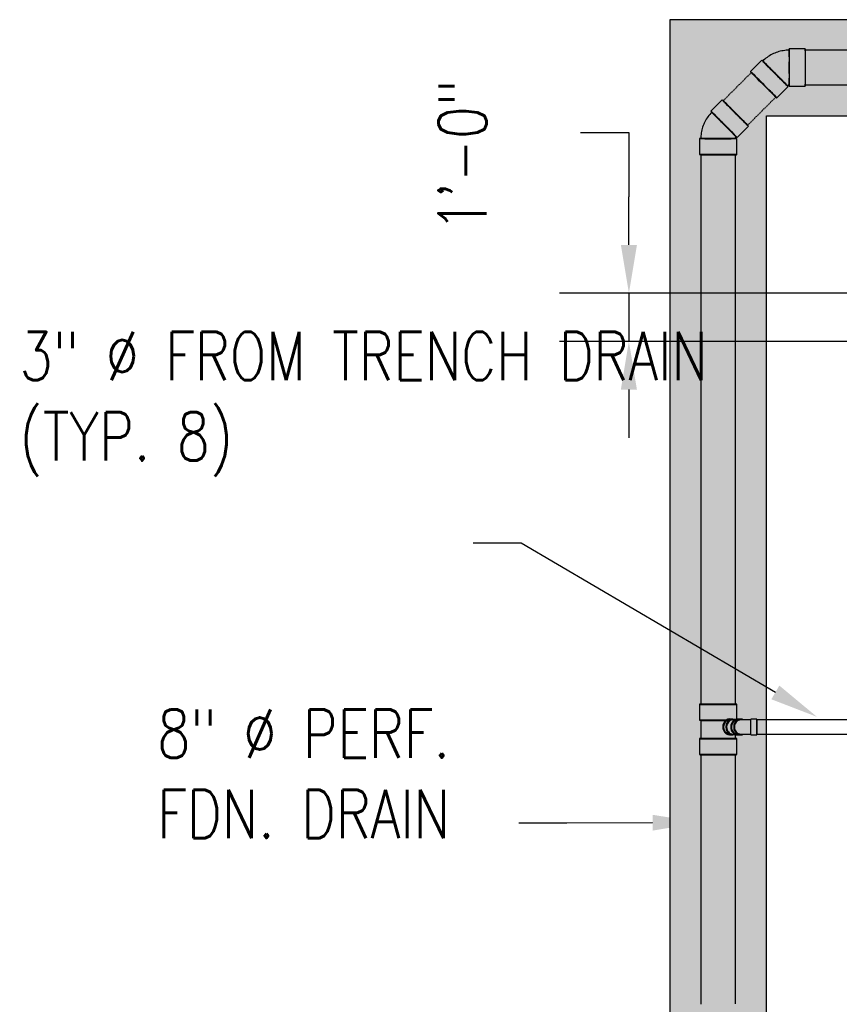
# Model space of a CAD drawing. Header units: inches. Extents: x -337 to 21291, y 405 to 2143.
# Tile 11 of 33: x 19 to 223, y 1316 to 1561. Entities that reach past the tile are written whole.
import ezdxf
from ezdxf import colors
from ezdxf.entities.mleader import LeaderData, LeaderLine
from ezdxf.math import Vec2, Vec3

# ---------------------------------------------------------------- set-up
doc = ezdxf.new("R2010")
doc.units = ezdxf.units.IN
doc.header["$MEASUREMENT"] = 0
doc.linetypes.add('Dash - 1_16_', pattern=[0.1875, 0.125, -0.0625])
for name, color, linetype in [('A-ANNO-DIMS', 1, 'Continuous'), ('P-PIPE', 3, 'Continuous'), ('S-ANNO-NOTE', 2, 'Continuous')]:
    doc.layers.add(name, color=color, linetype=linetype)
doc.layers.add('A-WALL-PATT', color=9, linetype='Continuous', true_color=0x808080)
doc.styles.add('Annotative', font='romans.shx', dxfattribs={"width": 0.8, "height": 0.125})
doc.dimstyles.new('Annotative', dxfattribs={"dimscale": 0, "dimtxt": 0.125, "dimasz": 0.125, "dimexe": 0.18, "dimexo": 0.0625, "dimgap": 0.09, "dimtad": 1, "dimdec": 3, "dimzin": 3, "dimdsep": 46, "dimlunit": 4, "dimtxsty": 'Annotative', "dimcen": 0.09, "dimclrt": 2, "dimazin": 2, "dimtfac": 1, "dimtdec": 3, "dimtmove": 0, "dimatfit": 0, "dimfxl": 1, "dimtfill": 1, "dimfrac": 2, "dimtolj": 1, "dimtzin": 0, "dimarcsym": 0})

# ---------------------------------------------------------------- blocks, each defined once
blk = doc.blocks.new('*D26')
at = {"layer": 'A-ANNO-DIMS', "color": 0, "lineweight": -2, "transparency": 16777216}
for p, q in [((158.88, 1533.06), (170.88, 1533.06)), ((170.88, 1533.06), (170.88, 1517.11)), ((170.88, 1505.11), (170.88, 1517.11)), ((264.01, 1493.11), (153.6, 1493.11)), ((170.88, 1493.11), (170.88, 1481.11)), ((264.01, 1481.11), (153.6, 1481.11)), ((170.88, 1469.11), (170.88, 1457.11))]:
    blk.add_line(p, q, dxfattribs=at)
at = {"layer": 'A-ANNO-DIMS', "color": 0, "transparency": 16777216}
for points in [[(168.88, 1505.11), (172.88, 1505.11), (170.88, 1493.11)], [(168.88, 1469.11), (172.88, 1469.11), (170.88, 1481.11)]]:
    blk.add_solid(points, dxfattribs=at)
at = {"layer": 'A-ANNO-DIMS', "color": 2, "lineweight": -3, "transparency": 16777216, "insert": (123.5, 1508.4), "char_height": 12, "width": 49.3115, "attachment_point": 1, "rotation": 90, "line_spacing_factor": 0.983083, "style": 'Annotative', "bg_fill": 3, "box_fill_scale": 1.25, "bg_fill_color": 256, "bg_fill_true_color": 13158600, "bg_fill_transparency": 0}
blk.add_mtext('\\A1;1\'-0"', dxfattribs=at)
blk = doc.blocks.new('Bend - PVC - Sch 40 - DWV_USACE - Standard-1105255-00_SP_Foundation Drainage Plan-TO FDN_DOC')
at = {"layer": 'P-PIPE'}
for p, q in [((222.75, 1545.81), (218.75, 1545.81)), ((211.94, 1542.99), (209.11, 1540.16)), ((215.7, 1533.58), (218.52, 1536.41)), ((218.75, 1536.5), (222.75, 1536.5))]:
    blk.add_line(p, q, dxfattribs=at)
at = {"layer": 'P-PIPE', "flags": 128}
for points in [[(215.2, 1544.76), (214.86, 1544.61), (214.52, 1544.45), (214.19, 1544.28), (213.87, 1544.09), (213.56, 1543.89), (213.26, 1543.67), (212.96, 1543.45), (212.68, 1543.21), (212.4, 1542.96), (212.18, 1542.75)], [(218.75, 1545.47), (218.38, 1545.46), (218.01, 1545.44), (217.64, 1545.4), (217.27, 1545.35), (216.91, 1545.28), (216.54, 1545.2), (216.18, 1545.11), (215.83, 1545), (215.48, 1544.87), (215.2, 1544.76)], [(218.28, 1536.65), (218.3, 1536.67), (218.32, 1536.69), (218.34, 1536.7), (218.36, 1536.72), (218.38, 1536.73), (218.41, 1536.75), (218.43, 1536.76), (218.45, 1536.77), (218.48, 1536.79), (218.5, 1536.79)], [(218.5, 1536.79), (218.52, 1536.8), (218.55, 1536.81), (218.57, 1536.82), (218.6, 1536.83), (218.63, 1536.83), (218.65, 1536.84), (218.68, 1536.84), (218.7, 1536.84), (218.73, 1536.84), (218.75, 1536.85)]]:
    blk.add_lwpolyline(points, dxfattribs=at)
at = {"layer": 'P-PIPE'}
for centre, major_axis, start_param, end_param in [((218.75, 1541.16), (0, 4.66), 0.004314, 3.145907), ((218.75, 1541.16), (0, 4.31), 0.004314, 3.145907), ((218.75, 1541.16), (0, 4.66), 3.145907, 6.2875), ((218.75, 1541.16), (0, 4.31), 3.145907, 6.2875), ((222.75, 1541.16), (0, 4.66), 0.004314, 3.145907), ((222.75, 1541.16), (0, 4.66), 3.145907, 6.2875), ((215.23, 1539.7), (-3.29, 3.29), 6.278871, 9.420463), ((215.23, 1539.7), (-3.29, 3.29), 3.137278, 6.278871), ((215.23, 1539.7), (-3.05, 3.05), 6.278871, 9.420463), ((215.23, 1539.7), (-3.05, 3.05), 3.137278, 6.278871), ((212.4, 1536.87), (-3.29, 3.29), 6.278871, 9.420463), ((212.4, 1536.87), (-3.29, 3.29), 3.137278, 6.278871)]:
    blk.add_ellipse(centre, major_axis=major_axis, ratio=0.010416, start_param=start_param, end_param=end_param, dxfattribs=at)
blk = doc.blocks.new('Bend - PVC - Sch 40 - DWV_USACE - Standard-1110594-00_SP_Foundation Drainage Plan-TO FDN_DOC')
at = {"layer": 'P-PIPE'}
for p, q in [((206.67, 1387.02), (205.92, 1387.02)), ((210.71, 1387.02), (209.21, 1387.02)), ((209.21, 1383.06), (209.21, 1387.02)), ((210.71, 1383.06), (210.71, 1387.02)), ((209.21, 1385.04), (209.21, 1385.04)), ((209.21, 1385.04), (209.21, 1385.04)), ((209.21, 1385.04), (209.21, 1385.04)), ((209.21, 1385.04), (209.21, 1385.04)), ((210.71, 1385.04), (210.71, 1385.04)), ((210.71, 1385.04), (210.71, 1385.04)), ((205.92, 1383.06), (206.67, 1383.06)), ((209.21, 1383.06), (210.71, 1383.06))]:
    blk.add_line(p, q, dxfattribs=at)
at = {"layer": 'P-PIPE', "flags": 128}
for points in [[(209.21, 1386.79), (209.09, 1386.79), (208.97, 1386.79), (208.86, 1386.79), (208.74, 1386.79), (208.63, 1386.79), (208.51, 1386.79), (208.4, 1386.79), (208.29, 1386.79), (208.18, 1386.79), (208.07, 1386.79), (207.96, 1386.79), (207.86, 1386.79), (207.75, 1386.79), (207.65, 1386.79), (207.56, 1386.79), (207.46, 1386.79), (207.37, 1386.79), (207.28, 1386.79), (207.19, 1386.79), (207.11, 1386.79), (207.03, 1386.79), (206.95, 1386.79), (206.88, 1386.79), (206.81, 1386.79), (206.75, 1386.79), (206.68, 1386.79), (206.67, 1386.79)], [(206.67, 1383.29), (206.73, 1383.29), (206.8, 1383.29), (206.87, 1383.29), (206.94, 1383.29), (207.02, 1383.29), (207.09, 1383.29), (207.18, 1383.29), (207.26, 1383.29), (207.35, 1383.29), (207.44, 1383.29), (207.54, 1383.29), (207.64, 1383.29), (207.74, 1383.29), (207.84, 1383.29), (207.94, 1383.29), (208.05, 1383.29), (208.16, 1383.29), (208.27, 1383.29), (208.38, 1383.29), (208.49, 1383.29), (208.6, 1383.29), (208.72, 1383.29), (208.84, 1383.29), (208.95, 1383.29), (209.07, 1383.29), (209.19, 1383.29), (209.21, 1383.29)]]:
    blk.add_lwpolyline(points, dxfattribs=at)
at = {"layer": 'P-PIPE'}
for centre, major_axis, start_param, end_param in [((205.92, 1385.04), (0, 1.98), 6.062597, 7.853982), ((206.67, 1385.04), (0, 1.98), 5.813092, 7.853982), ((205.92, 1385.04), (0, 1.98), 1.570796, 3.141593), ((206.67, 1385.04), (0, 1.98), 1.570796, 3.627428), ((206.67, 1385.04), (0, 1.75), 6.283185, 7.853982), ((206.67, 1385.04), (0, 1.75), 1.570796, 3.141593)]:
    blk.add_ellipse(centre, major_axis=major_axis, ratio=0.866025, start_param=start_param, end_param=end_param, dxfattribs=at)
blk = doc.blocks.new('Mechanical_Box_H_rvt-1-00_SP_Foundation Drainage Plan-TO FDN_DOC')
at = {"layer": 'P-PIPE'}
for p, q in [((350.13, 1553.47), (214.75, 1553.47)), ((214.75, 1544.85), (350.14, 1545)), ((188.76, 1527.48), (188.76, 1390.69)), ((197.39, 1390.69), (197.39, 1527.48)), ((188.44, 1390.69), (188.44, 1386.71)), ((197.71, 1387.16), (197.71, 1390.69)), ((196.71, 1387.02), (195.94, 1387.04)), ((188.74, 1386.71), (188.74, 1382.14)), ((197.12, 1386.79), (196.7, 1386.79)), ((205.08, 1386.79), (202.71, 1386.79)), ((202.71, 1385.04), (202.71, 1386.79)), ((202.71, 1386.79), (202.71, 1385.04)), ((202.71, 1383.29), (202.71, 1385.04)), ((202.71, 1385.04), (202.71, 1383.29)), ((259.51, 1386.79), (205.08, 1386.79)), ((188.44, 1382.14), (188.44, 1378.16)), ((195.94, 1383.08), (196.65, 1383.07)), ((196.69, 1383.29), (197.12, 1383.29)), ((197.42, 1382.14), (197.42, 1383.08)), ((197.71, 1378.16), (197.71, 1382.14)), ((202.71, 1383.29), (205.08, 1383.29)), ((205.08, 1383.29), (259.51, 1383.29)), ((188.76, 1378.16), (188.76, 1316.09)), ((197.39, 1316.14), (197.39, 1378.16))]:
    blk.add_line(p, q, dxfattribs=at)
at = {"layer": 'P-PIPE', "linetype": 'Dash - 1_16_'}
for p, q in [((201.35, 1547.92), (194.31, 1540.88)), ((200.41, 1534.78), (207.45, 1541.82))]:
    blk.add_line(p, q, dxfattribs=at)
at = {"layer": 'P-PIPE'}
for centre, major_axis, ratio, start_param, end_param in [((214.75, 1549.16), (0, 4.31), 0.010414, 0, 1.570796), ((214.75, 1549.16), (0, 4.31), 0.010414, 4.712389, 6.283185), ((214.75, 1549.16), (0, 4.31), 0.010414, 1.570796, 3.141593), ((214.75, 1549.16), (0, 4.31), 0.010414, 3.141593, 4.712389), ((204.4, 1544.87), (-3.05, 3.05), 0.010416, 4.712389, 6.283185), ((204.4, 1544.87), (-3.05, 3.05), 0.010416, 0, 1.570796), ((204.4, 1544.87), (-3.05, 3.05), 0.010416, 1.570796, 3.141593), ((204.4, 1544.87), (-3.05, 3.05), 0.010416, 3.141593, 4.712389), ((197.36, 1537.83), (-3.05, 3.05), 0.010416, 4.712389, 6.283185), ((197.36, 1537.83), (-3.05, 3.05), 0.010416, 0, 1.570796), ((197.36, 1537.83), (-3.05, 3.05), 0.010416, 1.570796, 3.141593), ((197.36, 1537.83), (-3.05, 3.05), 0.010416, 3.141593, 4.712389), ((193.08, 1527.48), (4.31, 0), 0.010416, 1.570796, 3.141593), ((193.08, 1527.48), (4.31, 0), 0.010416, 3.141593, 4.712389), ((193.08, 1527.48), (4.31, 0), 0.010416, 0, 1.570796), ((193.08, 1527.48), (4.31, 0), 0.010416, 4.712389, 6.283185), ((193.08, 1390.69), (4.63, 0), 0.010416, 2.094395, 5.235988), ((193.08, 1390.69), (-4.31, 0), 0.010416, 4.712389, 6.283185), ((193.08, 1390.69), (4.31, 0), 0.010416, 3.141593, 4.712389), ((193.08, 1390.69), (4.63, 0), 0.010416, 5.235988, 8.37758), ((193.08, 1390.69), (-4.31, 0), 0.010416, 3.141593, 4.712389), ((193.08, 1390.69), (4.31, 0), 0.010416, 4.712389, 6.283185), ((195.94, 1385.06), (0.04, 1.98), 0.865978, 0.02083, 3.162423), ((196.69, 1385.04), (0.04, 1.98), 0.865978, -0.350594, 3.52864), ((193.08, 1386.71), (4.63, 0), 0.010416, 2.094395, 5.128756), ((193.08, 1386.71), (4.34, 0), 0.010416, 2.094395, 5.160065), ((193.08, 1386.71), (4.63, 0), 0.010416, 7.409861, 8.37758), ((193.08, 1386.71), (4.34, 0), 0.010416, 7.378564, 8.37758), ((195.94, 1385.06), (0.03, 1.75), 0.865978, 0.034183, 3.107409), ((196.69, 1385.04), (0, 1.75), 0.866025, 0, 1.570796), ((196.69, 1385.04), (0, 1.75), 0.866025, 1.570796, 3.141593), ((197.92, 1385.04), (0, 1.75), 0.866025, 0, 1.570796), ((197.92, 1385.04), (0, 1.75), 0.866025, 1.570796, 3.141593), ((193.08, 1382.14), (4.63, 0), 0.010416, 2.094395, 5.235988), ((193.08, 1382.14), (4.34, 0), 0.010416, 2.094395, 5.235988), ((193.08, 1382.14), (4.63, 0), 0.010416, 5.235988, 8.37758), ((193.08, 1382.14), (4.34, 0), 0.010416, 5.235988, 8.37758), ((193.08, 1378.16), (4.63, 0), 0.010416, 2.094395, 5.235988), ((193.08, 1378.16), (4.31, 0), 0.010416, 1.570796, 3.141593), ((193.08, 1378.16), (4.31, 0), 0.010416, 3.141593, 4.712389), ((193.08, 1378.16), (4.63, 0), 0.010416, 5.235988, 8.37758), ((193.08, 1378.16), (4.31, 0), 0.010416, 0, 1.570796), ((193.08, 1378.16), (4.31, 0), 0.010416, 4.712389, 6.283185)]:
    blk.add_ellipse(centre, major_axis=major_axis, ratio=ratio, start_param=start_param, end_param=end_param, dxfattribs=at)
at = {"layer": 'P-PIPE', "color": 3, "lineweight": 9}
for name, p in [('Bend - PVC - Sch 40 - DWV_USACE - Standard-1105255-00_SP_Foundation Drainage Plan-TO FDN_DOC', (-8, 8)), ('Bend - PVC - Sch 40 - DWV_USACE - Standard-1110594-00_SP_Foundation Drainage Plan-TO FDN_DOC', (-8, 0))]:
    blk.add_blockref(name, p, dxfattribs=at)
at = {"layer": 'P-PIPE', "color": 3, "lineweight": 9, "rotation": 45.0000000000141}
blk.add_blockref('Bend - PVC - Sch 40 - DWV_USACE - Standard-1105255-00_SP_Foundation Drainage Plan-TO FDN_DOC', (1129.62, 290.56), dxfattribs=at)

msp = doc.modelspace()

# ---------------------------------------------------------------- hatches: boundary and pattern name
at = {"layer": 'A-WALL-PATT', "lineweight": -3, "transparency": 33554559}
h = msp.add_hatch(dxfattribs=at)
h.set_pattern_fill('AR-SAND', color=8, scale=4, style=0)
h.paths.add_polyline_path([(2221.0774, 1121.2059), (2221.0774, 1561.1577), (181.0774, 1561.1577), (181.0774, 1121.2059), (205.0774, 1121.2059), (205.0774, 1537.2059), (2197.0774, 1537.2059), (2197.0774, 1121.1577)])

# ---------------------------------------------------------------- leaders
at = {"layer": 'S-ANNO-NOTE', "lineweight": -3}
ml = msp.add_multileader_mtext('Standard', dxfattribs=at)
ml.set_content('8" %%C PERF.\\PFDN. DRAIN', color=256, style='Annotative')
ml.set_leader_properties(color=1, linetype='ByLayer', lineweight=-1)
ml.build(insert=Vec2(0, 0))
ml.multileader.update_dxf_attribs({"text_right_attachment_type": 3, "dogleg_length": 0.125, "arrow_head_size": 12, "scale": 96})
ctx = ml.context
ctx.base_point, ctx.scale, ctx.char_height, ctx.arrow_head_size, ctx.landing_gap_size, ctx.plane_origin = Vec3(44.567, 1383.4994), 96, 12, 12, 9, Vec3(-118.8063, 1360.4949)
ctx.right_attachment = 3
notes = []
notes.append((ctx, [(1, (1, 1, 0), (155.4813, 1361.2137), (-1, 0), 12, [(0, [(188.7649, 1361.3671)], 0, [])])]))
ctx.mtext.insert, ctx.mtext.flow_direction = Vec3(53.567, 1389.4994), 5
for ctx, leaders in notes:
    for number, flags, end, landing, length, lines in leaders:
        leader = LeaderData()
        leader.index, (leader.has_last_leader_line, leader.has_dogleg_vector, leader.attachment_direction) = number, flags
        leader.last_leader_point, leader.dogleg_vector, leader.dogleg_length = Vec3(end), Vec3(landing), length
        for number, points, colour, breaks in lines:
            line = LeaderLine()
            line.index, line.vertices, line.color, line.breaks = number, Vec3.list(points), colors.encode_raw_color(colour), breaks
            leader.lines.append(line)
        ctx.leaders.append(leader)

# ---------------------------------------------------------------- next in the draw order: dimensions: what is measured, and where the dimension line sits
at = {"layer": 'A-ANNO-DIMS', "lineweight": -3}
dim = msp.add_linear_dim(base=(170.881, 1481.1095), p1=(270.0144, 1493.1095), p2=(270.0144, 1481.1095), angle=90, dimstyle='Annotative', override={"dimpost": '\\X'}, dxfattribs=at)
dim.commit()
dim.dimension.update_dxf_attribs({"geometry": '*D26', "text_midpoint": (148.2883, 1533.0586), "dimtype": 160, "text_rotation": 90})

# ---------------------------------------------------------------- next in the draw order: linework, layer by layer
at = {"layer": 'A-WALL-PATT', "lineweight": -3}
msp.add_lwpolyline([(2221.0774, 1121.1577), (2221.0774, 1561.1577), (181.0774, 1561.1577), (181.0774, 1121.2059), (205.0774, 1121.2059), (205.0774, 1537.2059), (2197.0774, 1537.2059), (2197.0774, 1121.1577)], close=True, dxfattribs=at)

# ---------------------------------------------------------------- next in the draw order: block references
at = {"layer": 'P-PIPE', "lineweight": -3}
msp.add_blockref('Mechanical_Box_H_rvt-1-00_SP_Foundation Drainage Plan-TO FDN_DOC', (0.0002, 0.0965), dxfattribs=at)

# ---------------------------------------------------------------- next in the draw order: leaders
at = {"layer": 'S-ANNO-NOTE', "lineweight": -3}
ml = msp.add_multileader_mtext('Standard', dxfattribs=at)
ml.set_content('3" %%C FROM TRENCH DRAIN\\P(TYP. 8)', color=256, style='Annotative')
ml.set_leader_properties(color=1, linetype='ByLayer', lineweight=-1)
ml.build(insert=Vec2(0, 0))
ml.multileader.update_dxf_attribs({"text_right_attachment_type": 3, "dogleg_length": 0.125, "arrow_head_size": 12, "scale": 96})
ctx = ml.context
ctx.base_point, ctx.scale, ctx.char_height, ctx.arrow_head_size, ctx.landing_gap_size, ctx.plane_origin = Vec3(10.349, 1475.4508), 96, 12, 12, 9, Vec3(-181.8551, 1458.5894)
ctx.right_attachment = 3
notes = []
notes.append((ctx, [(1, (1, 1, 0), (144.1204, 1430.8794), (-1, 0), 12, [(0, [(217.6536, 1387.6582)], 0, [])])]))
ctx.mtext.insert, ctx.mtext.width, ctx.mtext.flow_direction = Vec3(19.349, 1483.4508), 113.442977, 5
for ctx, leaders in notes:
    for number, flags, end, landing, length, lines in leaders:
        leader = LeaderData()
        leader.index, (leader.has_last_leader_line, leader.has_dogleg_vector, leader.attachment_direction) = number, flags
        leader.last_leader_point, leader.dogleg_vector, leader.dogleg_length = Vec3(end), Vec3(landing), length
        for number, points, colour, breaks in lines:
            line = LeaderLine()
            line.index, line.vertices, line.color, line.breaks = number, Vec3.list(points), colors.encode_raw_color(colour), breaks
            leader.lines.append(line)
        ctx.leaders.append(leader)

doc.saveas('drawing.dxf')
